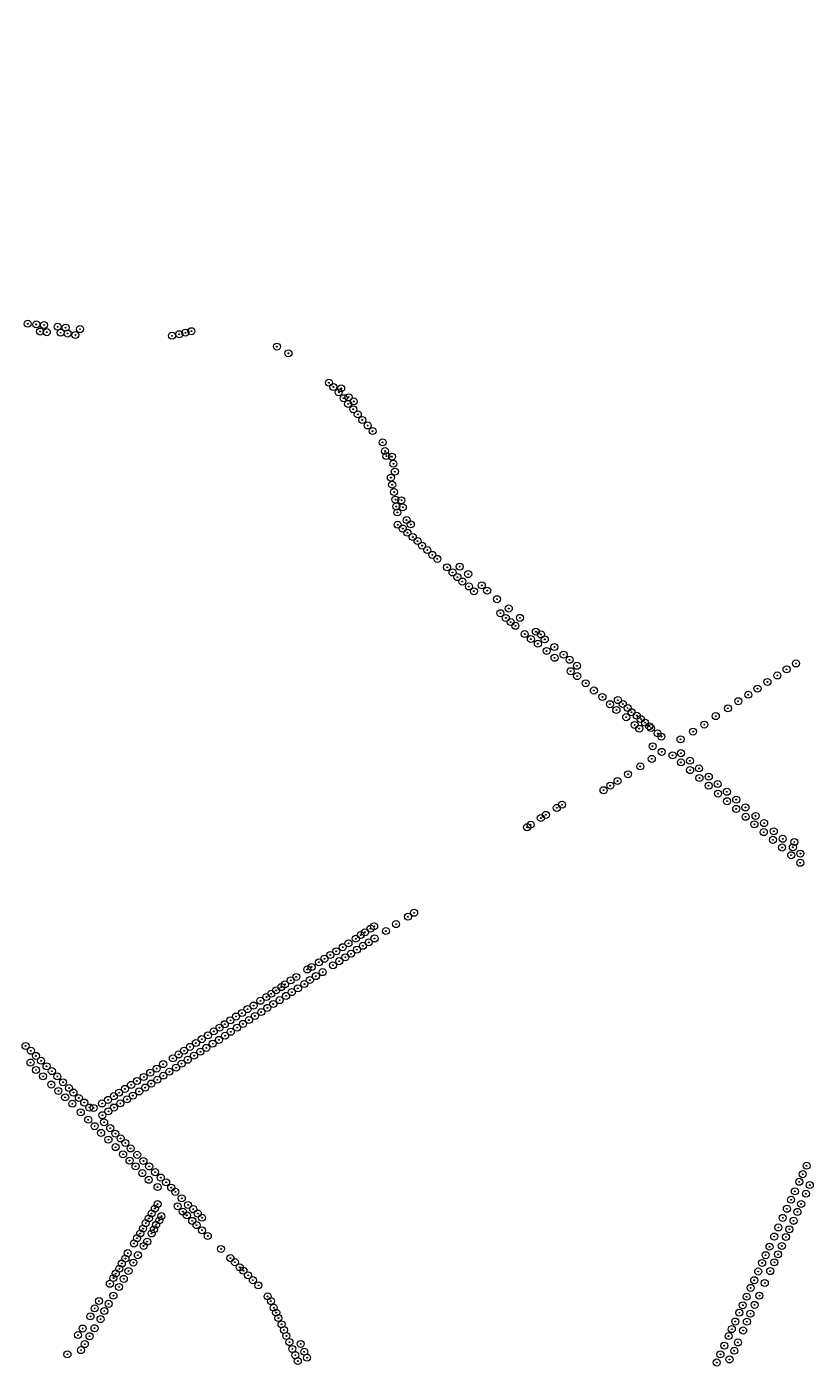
# Model space of a CAD drawing. Header units: metres. Extents: x 157685 to 160831, y 403691 to 406312.
# Tile 104 of 134: x 160153 to 160825, y 404289 to 405429. Entities that reach past the tile are written whole.
import ezdxf
from ezdxf.enums import TextEntityAlignment as Align

# ---------------------------------------------------------------- set-up
doc = ezdxf.new("R2010")
doc.units = ezdxf.units.M
for name, color, linetype, lineweight in [('B-WE-GR-BOOM-S', 90, 'Continuous', 25), ('B-WE-OG-TOPOGRAFIE-T35', 7, 'Continuous', 35), ('N-WE-VH-GESLOTENVERHARDING_ASFALT-A-200', 253, 'Continuous', 18)]:
    doc.layers.add(name, color=color, linetype=linetype, lineweight=lineweight)
doc.styles.add('NLCS-ISO', font='NLCS-ISO.TTF')
doc.styles.add('NLCS-ISO-M200-T35', font='NLCS-ISO.TTF', dxfattribs={"height": 0.7})

# ---------------------------------------------------------------- blocks, each defined once
blk = doc.blocks.new('SGR-BOOM_GBKN-SO')
at = {"linetype": 'ByBlock', "lineweight": 18}
h = blk.add_hatch(color=0, dxfattribs=at)
h.dxf.hatch_style = 1
edge = h.paths.add_edge_path()
edge.add_arc((0, 0), 0.25, 0, 360)
at = {"color": 0, "linetype": 'ByBlock', "lineweight": 18}
for radius in [2, 0.25]:
    blk.add_circle((0, 0), radius, dxfattribs=at)
at = {"color": 0, "linetype": 'ByBlock', "lineweight": 18, "style": 'NLCS-ISO'}
blk.add_attdef('SOORT', (2.5, 0), '', height=1.5, dxfattribs=at)

msp = doc.modelspace()

# ---------------------------------------------------------------- hatches: boundary and pattern name
at = {"layer": 'N-WE-VH-GESLOTENVERHARDING_ASFALT-A-200', "true_color": 0xcf7363}
h = msp.add_hatch(dxfattribs=at)
h.set_pattern_fill('AVH-ASFALT-SO', color=23, scale=0.2, pattern_type=2)
h.set_pattern_definition([(31.649933, (159085.91157, 404918.0169), (-0.104945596, 0.170253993), []), (91.649933, (159085.91157, 404918.0169), (-0.19991708, -0.005758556), [])])
edge = h.paths.add_edge_path()
edge.add_line((160304.255, 405864.088), (160302.599, 405867.141))
edge.add_arc((160350.282, 405779.241), 100, 118.478756, 119.831152)
edge.add_line((160300.538, 405865.991), (160213.933, 405816.329))
edge.add_arc((160320.137, 405631.119), 213.5, 119.831152, 154.591689)
edge.add_line((160127.288, 405722.724), (160119.387, 405706.09))
edge.add_arc((160167.712, 405683.135), 53.5, 154.591689, 158.740321)
edge.add_line((160117.853, 405702.534), (159992.771, 405381.048))
edge.add_line((159992.771, 405381.048), (159995.433, 405378.236))
edge.add_line((159995.433, 405378.236), (160121.114, 405701.265))
edge.add_arc((160167.712, 405683.135), 50, 154.591689, 158.740321, ccw=False)
edge.add_line((160122.548, 405704.588), (160130.45, 405721.223))
edge.add_arc((160320.137, 405631.119), 210, 119.831152, 154.591689, ccw=False)
edge.add_line((160215.674, 405813.293), (160304.255, 405864.088))

# ---------------------------------------------------------------- block references
at = {"layer": 'B-WE-GR-BOOM-S', "xscale": 1.5, "yscale": 1.5, "zscale": 1.5}
for p in [(160154.318, 405174.82), (160161.591, 405174.268), (160168.271, 405173.729), (160179.91, 405172.276), (160164.843, 405168.175), (160170.617, 405167.626), (160182.453, 405167.206), (160186.598, 405171.45), (160188.352, 405166.467), (160195.053, 405165.188), (160198.968, 405170.23), (160277.566, 405164.592), (160283.775, 405165.879), (160289.032, 405167.148), (160294.129, 405168.421), (160367.186, 405155.293), (160377.052, 405149.583), (160411.589, 405124.436), (160415.405, 405120.811), (160420.006, 405116.275), (160422.055, 405119.59), (160424.174, 405111.195), (160428.033, 405106.383), (160428.387, 405111.997), (160432.776, 405108.474), (160432.397, 405101.762), (160436.29, 405097.415), (160440.089, 405092.618), (160444.693, 405087.927), (160448.894, 405083.143), (160457.453, 405073.461), (160459.548, 405066.076), (160460.65, 405061.779), (160465.432, 405061.346), (160466.665, 405055.227), (160467.962, 405048.478), (160464.532, 405043.417), (160465.63, 405037.327), (160467.257, 405031.027), (160468.412, 405024.622), (160473.505, 405024.045), (160469.152, 405018.764), (160470.113, 405013.656), (160474.702, 405018.046), (160470.351, 405003.12), (160477.968, 405007.149), (160481.521, 405003.45), (160474.723, 404999.866), (160478.683, 404996.303), (160483.234, 404992.639), (160487.325, 404989.173), (160491.163, 404985.34), (160495.662, 404981.485), (160499.96, 404977.391), (160504.132, 404973.98), (160523.275, 404967.345), (160512.519, 404966.761), (160517.209, 404962.377), (160521.404, 404958.394), (160530.554, 404960.955), (160525.545, 404954.633), (160531.226, 404950.428), (160535.511, 404946.327), (160542.175, 404951.332), (160546.783, 404946.859), (160555.192, 404939.549), (160558.095, 404927.564), (160562.703, 404923.522), (160565.244, 404931.589), (160574.776, 404923.605), (160566.842, 404920.012), (160570.875, 404916.807), (160588.367, 404911.761), (160578.875, 404909.728), (160584.129, 404905.505), (160590.107, 404901.51), (160592.68, 404909.437), (160596.006, 404905.225), (160604.224, 404898.707), (160597.562, 404895.367), (160604.335, 404889.487), (160612.021, 404892.14), (160617.224, 404887.773), (160618.09, 404878.042), (160623.492, 404882.635), (160802.521, 404879.612), (160810.606, 404884.661), (160623.655, 404873.842), (160630.952, 404867.7), (160786.23, 404868.847), (160794.65, 404874.405), (160637.935, 404861.557), (160645.255, 404856.048), (160658.431, 404853.32), (160769.85, 404857.936), (160777.703, 404863.174), (160651.69, 404849.85), (160657.246, 404844.883), (160662.662, 404850.007), (160666.784, 404846.617), (160670.111, 404842.993), (160752.458, 404846.311), (160761.294, 404852.381), (160665.55, 404838.772), (160672.795, 404832.157), (160674.607, 404840.076), (160677.992, 404837.197), (160681.675, 404834.065), (160685.185, 404830.95), (160732.289, 404832.445), (160742.068, 404839.645), (160676.68, 404829.007), (160686.812, 404829.452), (160692.484, 404824.929), (160695.598, 404822.162), (160711.959, 404819.855), (160722.651, 404826.46), (160688.098, 404813.899), (160695.91, 404809.149), (160712.285, 404808.029), (160677.573, 404796.715), (160687.434, 404803.135), (160705.147, 404806.164), (160712.34, 404800.112), (160719.979, 404801.562), (160667.158, 404790.019), (160720.145, 404793.545), (160727.786, 404794.999), (160728.14, 404786.816), (160736.092, 404788.017), (160646.213, 404776.374), (160651.934, 404780.345), (160658.128, 404784.18), (160735.945, 404780.249), (160743.67, 404781.647), (160743.979, 404773.489), (160751.555, 404775.02), (160610.717, 404763.957), (160751.707, 404766.986), (160759.516, 404768.328), (160592.631, 404752.607), (160596.949, 404755.332), (160606.283, 404761.296), (160759.512, 404760.419), (160767.438, 404761.668), (160767.546, 404753.658), (160776.05, 404754.429), (160580.957, 404744.761), (160583.875, 404746.894), (160775.121, 404747.284), (160783.078, 404740.588), (160783.36, 404748.284), (160791.627, 404741.334), (160790.921, 404733.989), (160799.282, 404734.9), (160807.932, 404727.629), (160809.169, 404732.139), (160798.688, 404727.454), (160806.492, 404720.886), (160814.362, 404722.224), (160814.22, 404714.384), (160484.402, 404671.679), (160450.222, 404660.101), (160468.942, 404661.978), (160479.124, 404668.35), (160434.595, 404649.531), (160438.709, 404652.648), (160442.341, 404655.061), (160447.177, 404658.162), (160450.572, 404649.761), (160460.288, 404656.066), (160417.903, 404638.829), (160423.394, 404642.303), (160428.319, 404645.587), (160430.476, 404636.685), (160435.565, 404640.19), (160440.676, 404643.508), (160445.596, 404646.409), (160396.751, 404625.354), (160403.066, 404629.385), (160407.789, 404632.406), (160412.782, 404635.653), (160415.076, 404626.829), (160420.431, 404630.354), (160425.641, 404633.665), (160378.968, 404613.988), (160383.708, 404616.873), (160393.142, 404623.281), (160395.308, 404614.212), (160400.482, 404617.585), (160406.281, 404621.018), (160362.382, 404602.536), (160366.528, 404605.399), (160370.909, 404608.209), (160373.965, 404610.501), (160379.896, 404603.93), (160385.067, 404607.13), (160390.678, 404610.781), (160347.222, 404592.436), (160353.12, 404596.509), (160358.199, 404599.704), (160364.027, 404593.716), (160369.515, 404597.06), (160375.034, 404600.731), (160327.414, 404579.824), (160332.219, 404583.054), (160337.284, 404586.059), (160342.051, 404589.381), (160343.298, 404580.025), (160348.369, 404583.585), (160353.789, 404586.869), (160359.059, 404590.482), (160313.259, 404570.369), (160318.161, 404573.61), (160322.673, 404576.508), (160327.765, 404570.03), (160333.132, 404573.542), (160338.169, 404576.781), (160152.431, 404557.938), (160292.922, 404557.138), (160297.968, 404560.481), (160302.993, 404563.733), (160308.251, 404567.006), (160312.314, 404559.912), (160317.644, 404563.145), (160322.94, 404566.69), (160157.002, 404553.79), (160161.342, 404549.445), (160165.733, 404545.333), (160278.319, 404547.328), (160283.294, 404550.698), (160287.87, 404553.841), (160291.027, 404546.135), (160296.44, 404549.665), (160301.816, 404552.982), (160306.9, 404556.278), (160156.697, 404543.754), (160161.4, 404537.4), (160170.37, 404540.587), (160174.902, 404536.426), (160258.933, 404535.078), (160264.475, 404538.606), (160270.003, 404542.419), (160275.322, 404535.93), (160281.07, 404539.396), (160285.715, 404542.791), (160167.4, 404532), (160174.4, 404525), (160179.61, 404531.958), (160184.527, 404526.902), (160242.68, 404524.703), (160247.635, 404528.027), (160253.402, 404531.434), (160254.726, 404522.4), (160259.838, 404525.812), (160265.045, 404529.087), (160270.138, 404532.487), (160180.5, 404519.5), (160186.3, 404514), (160189.595, 404521.954), (160193.389, 404518.157), (160197.984, 404513.554), (160222.921, 404511.896), (160227.976, 404515.043), (160232.349, 404518.055), (160237.366, 404521.261), (160239.191, 404512.276), (160244.118, 404515.53), (160249.525, 404519.073), (160192.408, 404508.608), (160199.642, 404501.316), (160202.545, 404509.614), (160207.017, 404505.351), (160210.608, 404504.973), (160217.789, 404508.814), (160223.207, 404502.096), (160228.076, 404505.351), (160233.437, 404508.876), (160206, 404494.9), (160211.5, 404489.4), (160218.09, 404498.768), (160219.587, 404492.758), (160217, 404483.7), (160223.3, 404477.9), (160224.789, 404487.71), (160229.215, 404483.098), (160233.682, 404478.919), (160229.4, 404471.5), (160235.8, 404465.4), (160237.695, 404475.092), (160242.185, 404470.394), (160241.3, 404460), (160246.4, 404455.1), (160247.814, 404464.943), (160253.189, 404459.73), (160258.047, 404455.006), (160819.655, 404455.618), (160252.2, 404449.3), (160257.7, 404443.6), (160263.084, 404450.13), (160267.977, 404445.522), (160816.366, 404448.435), (160265.229, 404437.407), (160272.555, 404441.38), (160276.888, 404436.97), (160280.431, 404433.346), (160809.622, 404433.706), (160813.369, 404441.889), (160819.117, 404431.726), (160822.384, 404439.12), (160265.246, 404422.812), (160282.408, 404421.007), (160285.9, 404427.8), (160291.257, 404422.162), (160806.374, 404426.614), (160815.002, 404422.978), (160257.768, 404410.638), (160260.16, 404414.838), (160262.907, 404419.021), (160266.694, 404408.936), (160268.504, 404412.565), (160286.822, 404416.467), (160290.237, 404413.208), (160294.811, 404408.515), (160295.696, 404418.581), (160299.58, 404414.801), (160303.248, 404411.229), (160799.276, 404411.112), (160802.815, 404418.84), (160808.48, 404408.584), (160811.843, 404416.212), (160250.383, 404397.747), (160252.822, 404401.947), (160255.097, 404406.614), (160260.123, 404397.766), (160262.094, 404401.295), (160264.012, 404405.161), (160298.542, 404404.901), (160303.167, 404400.479), (160795.508, 404402.883), (160804.974, 404401.329), (160245.057, 404389.236), (160247.659, 404393.722), (160253.277, 404387.139), (160256.377, 404390.763), (160308.153, 404395.662), (160787.973, 404386.426), (160791.969, 404395.155), (160798.497, 404387.12), (160802.04, 404394.77), (160237.8, 404376.3), (160239.755, 404380.958), (160248.406, 404379.25), (160319.484, 404384.591), (160327.472, 404376.686), (160784.663, 404379.198), (160795.252, 404379.929), (160229.564, 404363.587), (160232.574, 404367.664), (160234.68, 404372.092), (160240.398, 404365.708), (160244.556, 404372.917), (160331.236, 404373.256), (160335.487, 404368.903), (160338.596, 404365.934), (160778.293, 404365.287), (160781.645, 404372.606), (160788.57, 404365.619), (160792.123, 404373.132), (160224.5, 404354.8), (160227.5, 404359.7), (160232.355, 404352.05), (160236.366, 404358.996), (160342.507, 404362.032), (160346.631, 404357.886), (160351.363, 404353.465), (160774.879, 404357.832), (160783.921, 404355.457), (160215.175, 404340.106), (160227.532, 404344.639), (160359.248, 404344.027), (160362.045, 404339.999), (160768.426, 404343.739), (160771.882, 404351.285), (160779.3, 404344.657), (160211.51, 404333.779), (160219.74, 404331.554), (160223.431, 404337.682), (160364.466, 404334.364), (160366.543, 404330.148), (160762.202, 404330.146), (160765.096, 404336.465), (160771.675, 404329.26), (160775.241, 404336.768), (160207.884, 404326.95), (160216.494, 404324.62), (160368.453, 404325.552), (160371.114, 404320.241), (160758.726, 404322.554), (160768.645, 404322.456), (160197.272, 404311.021), (160201.263, 404316.552), (160207.099, 404310.021), (160211.412, 404316.844), (160373.174, 404315.34), (160375.282, 404310.252), (160753.043, 404310.143), (160755.749, 404316.053), (160765.419, 404314.887), (160188.242, 404294.536), (160199.821, 404298.118), (160203.052, 404303.238), (160377.893, 404304.96), (160380.367, 404299.169), (160387.483, 404303.445), (160390.55, 404296.743), (160746.061, 404294.514), (160749.296, 404301.96), (160757.847, 404297.629), (160760.98, 404304.704), (160382.928, 404293.803), (160385.037, 404288.784), (160392.961, 404291.611), (160742.861, 404287.566), (160753.8, 404290.153)]:
    msp.add_blockref('SGR-BOOM_GBKN-SO', p, dxfattribs=at)

# ---------------------------------------------------------------- texts
at = {"layer": 'B-WE-OG-TOPOGRAFIE-T35', "style": 'NLCS-ISO-M200-T35'}
for s, rotation, p in [('Lobbenhoef', 36.8, (160224.947, 404507.898)), ('Martemanshurk', 316, (160295.784, 404412.947))]:
    msp.add_text(s, height=0.7, rotation=rotation, dxfattribs=at).set_placement(p, align=Align.MIDDLE)

doc.saveas('drawing.dxf')
